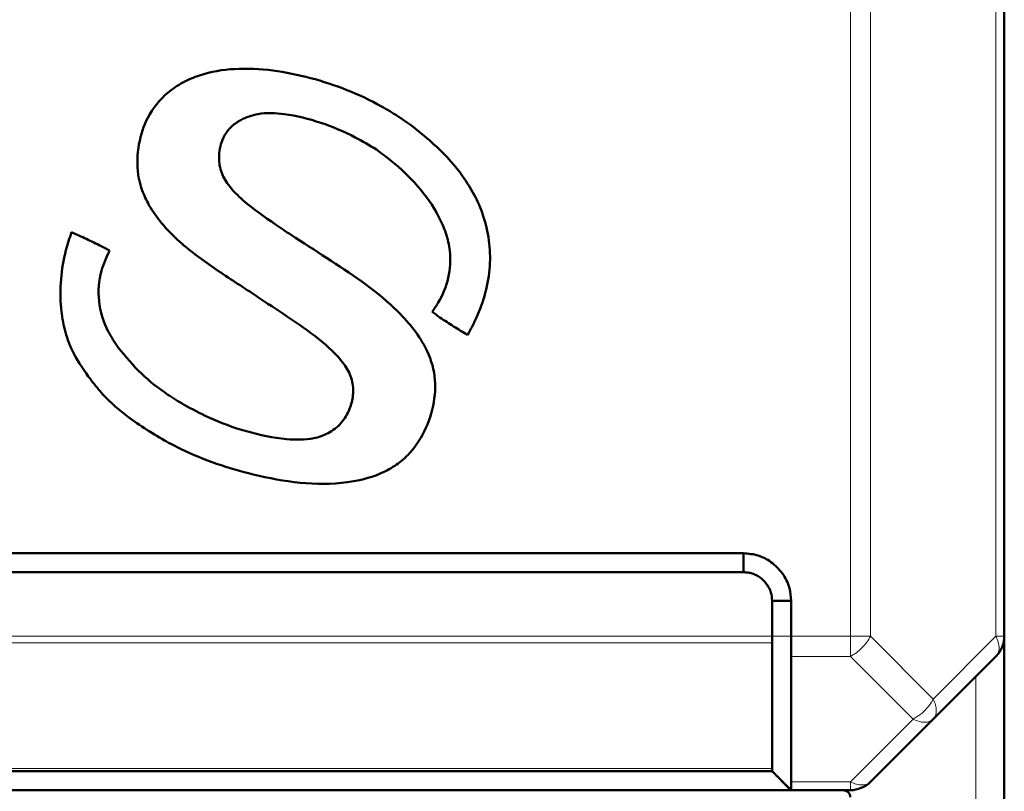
# Model space of a CAD drawing. Header units: millimetres. Extents: x 0 to 420, y 0 to 297.
# Tile 5 of 16: x 92 to 144, y 112 to 152. Entities that reach past the tile are written whole.
import ezdxf

# ---------------------------------------------------------------- set-up
doc = ezdxf.new("R2010")
doc.units = ezdxf.units.MM

msp = doc.modelspace()

# ---------------------------------------------------------------- linework, layer by layer
at = {"color": 9, "linetype": 'Continuous', "lineweight": 18}
for p, q in [((135.567, 119.713), (135.567, 222.22)), ((136.628, 119.713), (136.628, 222.22)), ((143.249, 119.713), (143.249, 222.22)), ((78.439, 119.713), (131.439, 119.713)), ((131.439, 119.713), (132.439, 119.713)), ((132.439, 119.713), (135.567, 119.713)), ((135.567, 118.652), (135.567, 119.713)), ((136.628, 119.713), (139.939, 116.402)), ((139.939, 116.402), (143.249, 119.713)), ((143.249, 119.713), (143.689, 119.713)), ((78.438, 119.359), (131.439, 119.359)), ((132.441, 118.652), (135.567, 118.652)), ((138.878, 115.342), (135.567, 118.652)), ((142.189, 109.713), (142.189, 117.592)), ((135.567, 112.031), (138.878, 115.342)), ((78.439, 112.738), (131.438, 112.738)), ((132.439, 112.031), (135.567, 112.031))]:
    msp.add_line(p, q, dxfattribs=at)
at = {"color": 7, "linetype": 'Continuous', "lineweight": 50}
for p, q in [((143.689, 119.713), (143.689, 222.22)), ((112.211, 146.822), (111.696, 147.166)), ((79.939, 124.092), (129.939, 124.092)), ((129.939, 124.092), (129.939, 123.092)), ((79.939, 123.092), (129.939, 123.092)), ((131.439, 121.592), (131.439, 119.713)), ((132.439, 121.592), (131.439, 121.592)), ((132.439, 121.592), (132.439, 119.713)), ((143.689, 119.713), (143.689, 109.713)), ((131.439, 119.359), (131.438, 112.738)), ((139.939, 115.342), (143.249, 118.652)), ((136.628, 112.031), (139.939, 115.342)), ((131.438, 112.592), (78.439, 112.592)), ((131.438, 112.592), (131.438, 112.592)), ((131.686, 112.344), (132.45, 111.579)), ((131.905, 112.125), (132.439, 111.592)), ((77.438, 111.592), (132.439, 111.592)), ((132.439, 111.592), (132.438, 111.592)), ((132.438, 111.592), (135.567, 111.592))]:
    msp.add_line(p, q, dxfattribs=at)
at = {"color": 9, "linetype": 'Continuous', "lineweight": 18}
msp.add_arc((137.749, 117.531), 2.463, 297.2738, 332.7262, dxfattribs=at)
at = {"color": 7, "linetype": 'Continuous', "lineweight": 50}
msp.add_arc((135.567, 113.092), 1.5, 270, 315, dxfattribs=at)
for points, knots in [([(111.696, 147.166), (111.412, 147.341), (110.555, 147.869), (109.026, 148.582), (107.101, 149.215), (105.113, 149.623), (103.131, 149.727), (101.513, 149.467), (100.349, 148.967), (99.348, 148.295), (98.459, 147.195), (97.969, 145.656), (97.918, 144.32), (98.192, 143.241), (98.601, 142.363), (99.234, 141.484), (100.35, 140.333), (101.981, 139.142), (103.334, 138.264), (104.012, 137.824)], [0, 0, 0, 0, 0.037646, 0.113637, 0.189642, 0.265962, 0.342064, 0.41269, 0.448509, 0.484278, 0.548103, 0.603499, 0.664198, 0.696238, 0.728311, 0.773015, 0.817831, 0.908751, 1, 1, 1, 1]), ([(106.076, 140.895), (105.799, 141.08), (104.936, 141.659), (103.767, 142.47), (102.794, 143.429), (102.315, 144.251), (102.227, 145.141), (102.409, 145.964), (102.859, 146.6), (103.486, 147.045), (104.454, 147.367), (105.918, 147.307), (107.647, 146.859), (109.27, 146.19), (110.201, 145.627), (110.568, 145.405)], [0, 0, 0, 0, 0.063353, 0.197524, 0.269628, 0.321703, 0.374372, 0.435975, 0.477764, 0.519388, 0.58014, 0.668129, 0.79323, 0.918639, 1, 1, 1, 1]), ([(115.38, 135.611), (115.537, 135.906), (115.92, 136.618), (116.35, 137.833), (116.595, 139.224), (116.545, 140.618), (116.244, 141.889), (115.758, 143.026), (114.977, 144.255), (113.816, 145.571), (112.746, 146.405), (112.211, 146.822)], [0, 0, 0, 0, 0.077198, 0.186969, 0.296557, 0.401927, 0.507347, 0.597017, 0.68668, 0.84328, 1, 1, 1, 1]), ([(110.568, 145.405), (110.836, 145.207), (111.622, 144.625), (112.796, 143.5), (113.743, 142.184), (114.255, 141.002), (114.508, 139.909), (114.442, 138.62), (113.999, 137.545), (113.621, 136.995), (113.51, 136.834)], [0, 0, 0, 0, 0.098098, 0.287459, 0.475998, 0.57042, 0.664642, 0.803704, 0.942565, 1, 1, 1, 1]), ([(94.489, 141.042), (94.383, 140.725), (94.116, 139.919), (93.891, 138.567), (93.887, 137.15), (94.105, 135.891), (94.53, 134.645), (95.058, 133.88), (95.369, 133.429)], [0, 0, 0, 0, 0.125091, 0.317991, 0.510708, 0.653369, 0.795821, 1, 1, 1, 1]), ([(96.49, 140.073), (96.343, 140.152), (95.942, 140.366), (95.274, 140.687), (94.75, 140.923), (94.489, 141.042)], [0, 0, 0, 0, 0.225012, 0.612373, 1, 1, 1, 1]), ([(99.388, 130.047), (99.683, 129.891), (100.571, 129.42), (102.131, 128.79), (104.224, 128.181), (106.527, 127.743), (108.798, 127.732), (110.492, 128.128), (111.548, 128.684), (112.413, 129.384), (113.175, 130.526), (113.668, 132.032), (113.71, 133.653), (113.172, 135.044), (112.384, 136.149), (111.3, 137.285), (109.811, 138.47), (107.945, 139.683), (106.699, 140.49), (106.076, 140.895)], [0, 0, 0, 0, 0.034468, 0.103883, 0.173348, 0.25962, 0.345429, 0.406276, 0.437205, 0.468067, 0.520443, 0.576405, 0.630285, 0.684465, 0.727195, 0.770032, 0.846446, 0.92321, 1, 1, 1, 1]), ([(96.945, 134.948), (96.761, 135.228), (96.27, 135.976), (95.841, 137.369), (95.954, 138.882), (96.331, 139.72), (96.49, 140.073)], [0, 0, 0, 0, 0.184799, 0.4937, 0.786862, 1, 1, 1, 1]), ([(104.012, 137.824), (104.288, 137.638), (105.12, 137.079), (106.52, 136.172), (107.927, 135.121), (108.877, 134.136), (109.322, 133.262), (109.379, 132.454), (109.172, 131.658), (108.749, 130.926), (108.053, 130.405), (107.068, 130.063), (105.581, 130.093), (103.706, 130.481), (101.897, 131.14), (100.842, 131.705), (100.422, 131.931)], [0, 0, 0, 0, 0.054504, 0.163812, 0.272813, 0.341296, 0.385543, 0.430185, 0.47025, 0.51878, 0.565313, 0.609215, 0.687013, 0.804378, 0.92201, 1, 1, 1, 1]), ([(113.51, 136.834), (113.646, 136.738), (114.017, 136.473), (114.642, 136.067), (115.134, 135.763), (115.38, 135.611)], [0, 0, 0, 0, 0.223877, 0.611803, 1, 1, 1, 1]), ([(100.422, 131.931), (100.137, 132.105), (99.344, 132.591), (98.116, 133.545), (97.339, 134.476), (96.945, 134.948)], [0, 0, 0, 0, 0.216079, 0.602886, 1, 1, 1, 1]), ([(95.369, 133.429), (95.572, 133.164), (96.142, 132.422), (97.45, 131.215), (98.677, 130.475), (99.388, 130.047)], [0, 0, 0, 0, 0.189258, 0.530238, 1, 1, 1, 1]), ([(129.939, 124.092), (130.198, 124.071), (130.71, 124.031), (131.422, 123.647), (132.013, 123.061), (132.39, 122.331), (132.424, 121.813), (132.439, 121.592)], [0, 0, 0, 0, 0.197417, 0.390669, 0.604477, 0.83082, 1, 1, 1, 1]), ([(129.939, 123.092), (130.016, 123.089), (130.171, 123.085), (130.397, 123.029), (130.681, 122.91), (130.943, 122.72), (131.158, 122.474), (131.289, 122.259), (131.412, 121.968), (131.428, 121.739), (131.439, 121.592)], [0, 0, 0, 0, 0.099004, 0.196808, 0.294576, 0.491738, 0.601605, 0.709927, 0.812643, 1, 1, 1, 1]), ([(131.439, 119.713), (131.439, 119.647), (131.439, 119.553), (131.438, 119.466), (131.438, 119.421), (131.439, 119.391), (131.439, 119.368), (131.439, 119.359)], [0, 0, 0, 0, 0.498377, 0.719472, 0.747952, 0.910594, 1, 1, 1, 1]), ([(132.439, 119.713), (132.439, 119.517), (132.439, 119.222), (132.438, 118.872), (132.44, 118.725), (132.441, 118.652)], [0, 0, 0, 0, 0.499074, 0.749927, 1, 1, 1, 1]), ([(132.441, 118.652), (132.44, 118.26), (132.438, 117.377), (132.439, 116.053), (132.438, 114.679), (132.439, 113.355), (132.439, 112.472), (132.439, 112.031)], [0, 0, 0, 0, 0.177813, 0.400004, 0.600003, 0.800001, 1, 1, 1, 1]), ([(131.438, 112.592), (131.438, 112.598), (131.438, 112.606), (131.438, 112.648), (131.439, 112.68), (131.439, 112.716), (131.438, 112.738)], [0, 0, 0, 0, 0.498896, 0.584345, 0.749083, 1, 1, 1, 1]), ([(131.431, 112.598), (131.475, 112.555), (131.564, 112.467), (131.651, 112.381), (131.694, 112.337)], [0, 0, 0, 0, 0.496154, 1, 1, 1, 1]), ([(131.686, 112.346), (131.813, 112.219), (132.068, 111.965), (132.323, 111.711), (132.45, 111.584)], [0, 0, 0, 0, 0.499873, 1, 1, 1, 1]), ([(132.438, 111.592), (132.438, 111.612), (132.437, 111.653), (132.438, 111.905), (132.439, 112.031)], [0, 0, 0, 0, 0.4997477, 1, 1, 1, 1])]:
    msp.add_open_spline(points, degree=3, knots=knots, dxfattribs=at)
at = {"color": 9, "linetype": 'Continuous', "lineweight": 18}
for points in [[(135.567, 119.713), (135.665, 119.713), (135.862, 119.713), (136.144, 119.713), (136.408, 119.713), (136.554, 119.713), (136.628, 119.713)], [(136.628, 119.713), (136.567, 119.606), (136.446, 119.392), (136.186, 119.094), (135.888, 118.834), (135.674, 118.713), (135.567, 118.652)], [(143.249, 118.652), (143.296, 118.713), (143.389, 118.834), (143.426, 119.094), (143.389, 119.392), (143.296, 119.606), (143.249, 119.713)], [(139.939, 116.402), (139.985, 116.295), (140.078, 116.081), (140.115, 115.784), (140.078, 115.523), (139.985, 115.402), (139.939, 115.342)], [(139.939, 115.342), (139.878, 115.295), (139.757, 115.202), (139.496, 115.165), (139.199, 115.202), (138.985, 115.295), (138.878, 115.342)], [(135.567, 112.031), (135.674, 111.984), (135.888, 111.891), (136.186, 111.854), (136.446, 111.891), (136.567, 111.984), (136.628, 112.031)], [(135.567, 111.592), (135.567, 111.597), (135.567, 111.608), (135.567, 111.698), (135.567, 111.834), (135.567, 111.965), (135.567, 112.031)]]:
    msp.add_open_spline(points, degree=3, dxfattribs=at)
at = {"color": 7, "linetype": 'Continuous', "lineweight": 50}
for points in [[(143.689, 119.713), (143.683, 119.615), (143.672, 119.418), (143.582, 119.136), (143.446, 118.872), (143.315, 118.726), (143.249, 118.652)], [(135.193, 111.592), (135.242, 111.585), (135.339, 111.573), (135.462, 111.486), (135.547, 111.363), (135.558, 111.265), (135.564, 111.217)]]:
    msp.add_open_spline(points, degree=3, dxfattribs=at)

doc.saveas('drawing.dxf')
